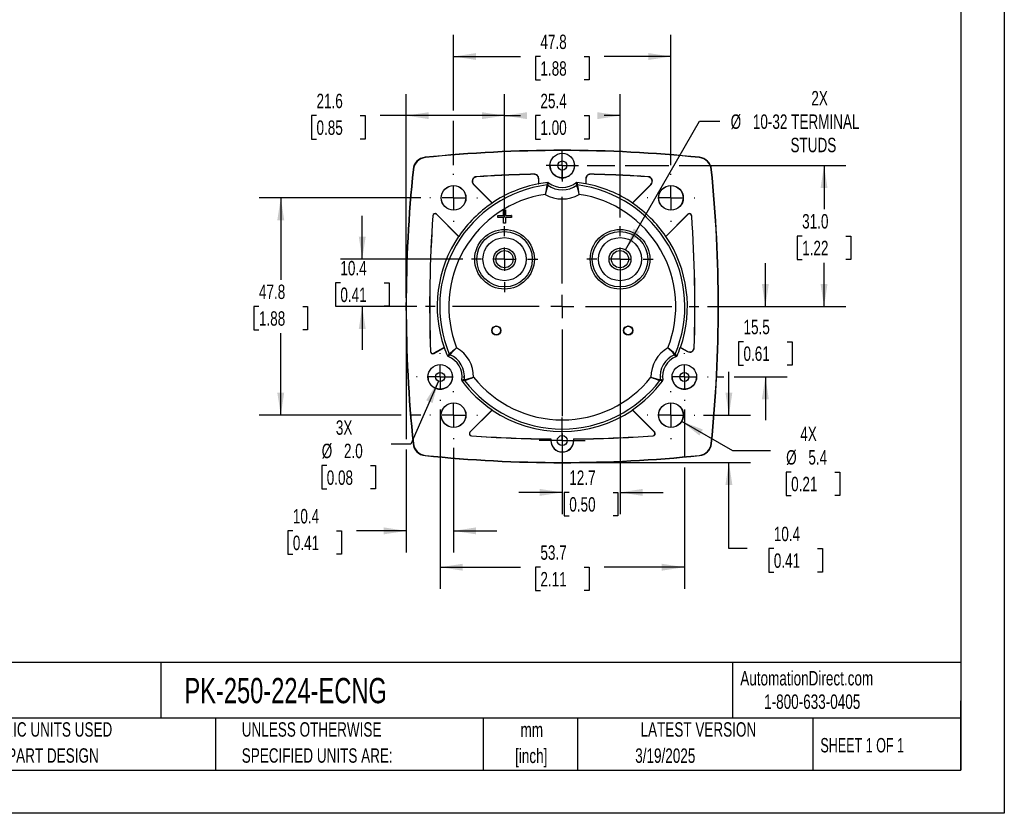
# Model space of a CAD drawing. Header units: millimetres. Extents: x 0 to 419, y 0 to 324.
# Tile 8 of 13: x 203 to 419, y 0 to 175. Entities that reach past the tile are written whole.
import ezdxf

# ---------------------------------------------------------------- set-up
doc = ezdxf.new("R2010")
doc.units = ezdxf.units.MM
doc.header["$LTSCALE"] = 1.5
doc.linetypes.add('CENTERX2', pattern=[20.32, 12.7, -2.54, 2.54, -2.54])
doc.layers.add('CENTER', color=40, linetype='CENTERX2')
doc.layers.add('DIMENSIONS', color=140, linetype='Continuous', lineweight=25)
doc.layers.add('TEXT', color=140, linetype='Continuous', lineweight=25)
doc.styles.add('SLDTEXTSTYLE0', font='TXT', dxfattribs={"width": 0.7})
doc.styles.add('SLDTEXTSTYLE1', font='TXT', dxfattribs={"width": 0.65})
doc.dimstyles.new('SLDDIMSTYLE0', dxfattribs={"dimtxt": 3.237012, "dimasz": 4.953, "dimexe": 0, "dimexo": 0.0625, "dimgap": 0.809253, "dimtad": 0, "dimtih": 1, "dimtoh": 1, "dimrnd": 1e-09, "dimzin": 12, "dimdsep": 46, "dimtxsty": 'SLDTEXTSTYLE0', "dimsah": 1, "dimcen": 0.09, "dimadec": 0, "dimazin": 3, "dimtfac": 1, "dimtofl": 0, "dimtmove": 0, "dimatfit": 3, "dimfxl": 0, "dimfrac": 2, "dimtolj": 1, "dimtzin": 12, "dimarcsym": 0})
doc.dimstyles.new('SLDDIMSTYLE2', dxfattribs={"dimtxt": 3.237012, "dimasz": 4.953, "dimexe": 0, "dimexo": 0.0625, "dimgap": 0.809253, "dimtad": 0, "dimtih": 1, "dimtoh": 1, "dimrnd": 1e-09, "dimzin": 12, "dimdsep": 46, "dimtxsty": 'SLDTEXTSTYLE0', "dimsah": 1, "dimcen": 0.09, "dimadec": 0, "dimazin": 3, "dimtfac": 1, "dimtmove": 0, "dimatfit": 0, "dimfxl": 0, "dimfrac": 2, "dimtolj": 1, "dimtzin": 12, "dimarcsym": 0})
doc.dimstyles.new('SLDDIMSTYLE4', dxfattribs={"dimtxt": 3.237012, "dimasz": 4.953, "dimexe": 0, "dimexo": 0.0625, "dimgap": 0.809253, "dimtad": 0, "dimtih": 1, "dimtoh": 1, "dimrnd": 1e-09, "dimzin": 4, "dimdsep": 46, "dimtxsty": 'SLDTEXTSTYLE0', "dimsah": 1, "dimcen": 0.09, "dimadec": 0, "dimazin": 1, "dimtfac": 1, "dimtofl": 0, "dimtmove": 0, "dimatfit": 3, "dimfxl": 0, "dimfrac": 2, "dimtolj": 1, "dimtzin": 12, "dimarcsym": 0})
doc.dimstyles.new('SLDDIMSTYLE5', dxfattribs={"dimtxt": 3.237012, "dimasz": 4.953, "dimexe": 0, "dimexo": 0.0625, "dimgap": 0.809253, "dimtad": 0, "dimtih": 1, "dimtoh": 1, "dimrnd": 1e-09, "dimzin": 12, "dimdsep": 46, "dimtxsty": 'SLDTEXTSTYLE0', "dimsah": 1, "dimcen": 0, "dimadec": 0, "dimazin": 3, "dimtfac": 1, "dimtofl": 0, "dimtmove": 0, "dimatfit": 3, "dimfxl": 0, "dimfrac": 2, "dimtolj": 1, "dimtzin": 12, "dimarcsym": 0})
doc.dimstyles.new('SLDDIMSTYLE6', dxfattribs={"dimtxt": 3.237012, "dimasz": 4.953, "dimexe": 0, "dimexo": 0.0625, "dimgap": 0.809253, "dimtad": 0, "dimtih": 1, "dimtoh": 1, "dimrnd": 1e-09, "dimzin": 12, "dimdsep": 46, "dimtxsty": 'SLDTEXTSTYLE0', "dimsah": 1, "dimcen": 0, "dimadec": 0, "dimazin": 3, "dimtfac": 1, "dimtofl": 0, "dimtmove": 0, "dimatfit": 3, "dimfxl": 0, "dimfrac": 2, "dimtolj": 1, "dimtzin": 12, "dimarcsym": 0})
doc.dimstyles.new('SLDDIMSTYLE7', dxfattribs={"dimtxt": 3.237012, "dimasz": 4.953, "dimexe": 0, "dimexo": 0.0625, "dimgap": 0.809253, "dimtad": 0, "dimtih": 1, "dimtoh": 1, "dimrnd": 1e-09, "dimzin": 4, "dimdsep": 46, "dimtxsty": 'SLDTEXTSTYLE0', "dimsah": 1, "dimcen": 0, "dimadec": 0, "dimazin": 1, "dimtfac": 1, "dimtofl": 0, "dimtmove": 0, "dimatfit": 3, "dimfxl": 0, "dimfrac": 2, "dimtolj": 1, "dimtzin": 12, "dimarcsym": 0})

# ---------------------------------------------------------------- blocks, each defined once
blk = doc.blocks.new('SW_NOTE_0_1')
at = {"layer": 'TEXT', "color": 0, "linetype": 'CENTERX2', "lineweight": 18, "char_height": 3.175, "attachment_point": 2, "style": 'SLDTEXTSTYLE0'}
for s, insert in [('mm', (4.27, 4.09)), ('[inch]', (4.14, -1.64))]:
    blk.add_mtext(s, dxfattribs=dict(at, insert=insert))
blk = doc.blocks.new('SW_NOTE_0_2')
at = {"layer": 'TEXT', "color": 0, "linetype": 'CENTERX2', "lineweight": 18, "char_height": 3.175, "attachment_point": 1, "style": 'SLDTEXTSTYLE0'}
for s, insert in [('UNLESS OTHERWISE', (0, 4.09)), ('SPECIFIED UNITS ARE:', (0, -1.64))]:
    blk.add_mtext(s, dxfattribs=dict(at, insert=insert))
blk = doc.blocks.new('SW_NOTE_0_6')
at = {"layer": 'TEXT', "color": 0, "linetype": 'CENTERX2', "lineweight": 18, "char_height": 3.175, "attachment_point": 1, "style": 'SLDTEXTSTYLE0'}
for s, insert in [('METRIC UNITS USED', (0, 4.09)), ('FOR PART DESIGN', (0, -1.64))]:
    blk.add_mtext(s, dxfattribs=dict(at, insert=insert))
blk = doc.blocks.new('_D_11')
at = {"layer": 'DIMENSIONS'}
for p, q in [((335.8, 124), (352.11, 152.25)), ((352.11, 152.25), (356.54, 152.25))]:
    blk.add_line(p, q, dxfattribs=at)
blk.add_solid([(335.8, 124), (338.93, 127.91), (337.61, 128.67)], dxfattribs=at)
at = {"layer": 'DIMENSIONS', "char_height": 3.175, "attachment_point": 1, "style": 'SLDTEXTSTYLE0'}
for s, insert in [('2X', (376.67, 158.92)), ('%%c', (358.92, 153.77)), ('10-32 TERMINAL', (363.81, 153.77)), ('STUDS', (372.08, 148.63))]:
    blk.add_mtext(s, dxfattribs=dict(at, insert=insert))
blk = doc.blocks.new('_D_12')
at = {"layer": 'DIMENSIONS'}
for p, q in [((298, 154.64), (298, 171.27)), ((345.8, 142.58), (345.8, 171.27)), ((298, 166.51), (312.7, 166.51)), ((317.09, 166.51), (316, 166.51)), ((316, 166.51), (316, 161.37)), ((326.71, 166.51), (327.79, 166.51)), ((327.79, 166.51), (327.79, 161.37)), ((345.8, 166.51), (331.09, 166.51)), ((316, 161.37), (317.09, 161.37)), ((327.79, 161.37), (326.71, 161.37)), ((298, 142.58), (298, 152.36))]:
    blk.add_line(p, q, dxfattribs=at)
for points in [[(298, 166.51), (302.95, 165.75), (302.95, 167.27)], [(345.8, 166.51), (340.84, 167.27), (340.84, 165.75)]]:
    blk.add_solid(points, dxfattribs=at)
at = {"layer": 'DIMENSIONS', "char_height": 3.175, "attachment_point": 1, "style": 'SLDTEXTSTYLE0'}
for s, insert in [('47.8', (317.09, 171.33)), ('1.88', (317.09, 165.46))]:
    blk.add_mtext(s, dxfattribs=dict(at, insert=insert))
blk = doc.blocks.new('_D_13')
at = {"layer": 'DIMENSIONS'}
for p, q in [((358.54, 87.61), (358.54, 97.14)), ((352.96, 87.61), (363.3, 87.61)), ((323.8, 77.21), (363.3, 77.21)), ((358.54, 58.24), (358.54, 77.21)), ((362.59, 58.24), (358.54, 58.24)), ((368.42, 58.24), (367.33, 58.24)), ((367.33, 58.24), (367.33, 53.09)), ((378.04, 58.24), (379.13, 58.24)), ((379.13, 58.24), (379.13, 53.09)), ((367.33, 53.09), (368.42, 53.09)), ((379.13, 53.09), (378.04, 53.09))]:
    blk.add_line(p, q, dxfattribs=at)
for points in [[(358.54, 87.61), (359.3, 92.57), (357.78, 92.57)], [(358.54, 77.21), (357.78, 72.26), (359.3, 72.26)]]:
    blk.add_solid(points, dxfattribs=at)
at = {"layer": 'DIMENSIONS', "char_height": 3.175, "attachment_point": 1, "style": 'SLDTEXTSTYLE0'}
for s, insert in [('10.4', (368.42, 63.06)), ('0.41', (368.42, 57.19))]:
    blk.add_mtext(s, dxfattribs=dict(at, insert=insert))
blk = doc.blocks.new('_D_14')
at = {"layer": 'DIMENSIONS'}
for p, q in [((287.6, 109.61), (287.6, 82.34)), ((298, 80.45), (298, 57.38)), ((287.6, 80.06), (287.6, 57.38)), ((262.65, 62.14), (261.57, 62.14)), ((261.57, 62.14), (261.57, 57)), ((272.27, 62.14), (273.36, 62.14)), ((273.36, 62.14), (273.36, 57)), ((287.6, 62.14), (276.66, 62.14)), ((298, 62.14), (307.52, 62.14)), ((261.57, 57), (262.65, 57)), ((273.36, 57), (272.27, 57))]:
    blk.add_line(p, q, dxfattribs=at)
for points in [[(287.6, 62.14), (282.64, 62.91), (282.64, 61.38)], [(298, 62.14), (302.95, 61.38), (302.95, 62.91)]]:
    blk.add_solid(points, dxfattribs=at)
at = {"layer": 'DIMENSIONS', "char_height": 3.175, "attachment_point": 1, "style": 'SLDTEXTSTYLE0'}
for s, insert in [('10.4', (262.65, 66.96)), ('0.41', (262.65, 61.09))]:
    blk.add_mtext(s, dxfattribs=dict(at, insert=insert))
blk = doc.blocks.new('_D_15')
at = {"layer": 'DIMENSIONS'}
for p, q in [((334.6, 120.02), (334.6, 65.85)), ((321.9, 79.55), (321.9, 65.85)), ((321.9, 70.61), (312.37, 70.61)), ((323.44, 70.61), (322.35, 70.61)), ((322.35, 70.61), (322.35, 65.47)), ((333.06, 70.61), (334.14, 70.61)), ((334.14, 70.61), (334.14, 65.47)), ((334.6, 70.61), (344.12, 70.61)), ((322.35, 65.47), (323.44, 65.47)), ((334.14, 65.47), (333.06, 65.47))]:
    blk.add_line(p, q, dxfattribs=at)
for points in [[(321.9, 70.61), (316.94, 71.37), (316.94, 69.85)], [(334.6, 70.61), (339.55, 69.85), (339.55, 71.37)]]:
    blk.add_solid(points, dxfattribs=at)
at = {"layer": 'DIMENSIONS', "char_height": 3.175, "attachment_point": 1, "style": 'SLDTEXTSTYLE0'}
for s, insert in [('12.7', (323.44, 75.43)), ('0.50', (323.44, 69.56))]:
    blk.add_mtext(s, dxfattribs=dict(at, insert=insert))
blk = doc.blocks.new('_D_16')
at = {"layer": 'DIMENSIONS'}
for p, q in [((290.83, 135.41), (255.23, 135.41)), ((260, 135.41), (260, 117.38)), ((255.19, 111.51), (254.1, 111.51)), ((254.1, 111.51), (254.1, 106.37)), ((264.81, 111.51), (265.89, 111.51)), ((265.89, 111.51), (265.89, 106.37)), ((254.1, 106.37), (255.19, 106.37)), ((265.89, 106.37), (264.81, 106.37)), ((260, 87.61), (260, 105.64)), ((286.45, 87.61), (255.23, 87.61)), ((290.83, 87.61), (288.74, 87.61))]:
    blk.add_line(p, q, dxfattribs=at)
for points in [[(260, 135.41), (259.23, 130.46), (260.76, 130.46)], [(260, 87.61), (260.76, 92.57), (259.23, 92.57)]]:
    blk.add_solid(points, dxfattribs=at)
at = {"layer": 'DIMENSIONS', "char_height": 3.175, "attachment_point": 1, "style": 'SLDTEXTSTYLE0'}
for s, insert in [('47.8', (255.19, 116.33)), ('1.88', (255.19, 110.46))]:
    blk.add_mtext(s, dxfattribs=dict(at, insert=insert))
blk = doc.blocks.new('_D_17')
at = {"layer": 'DIMENSIONS'}
for p, q in [((327.34, 142.52), (333.45, 142.52)), ((335.74, 142.52), (345.35, 142.52)), ((347.63, 142.52), (384.22, 142.52)), ((379.46, 142.52), (379.46, 132.89)), ((374.65, 127.02), (373.57, 127.02)), ((373.57, 127.02), (373.57, 121.87)), ((384.27, 127.02), (385.36, 127.02)), ((385.36, 127.02), (385.36, 121.87)), ((373.57, 121.87), (374.65, 121.87)), ((385.36, 121.87), (384.27, 121.87)), ((379.46, 111.51), (379.46, 121.15)), ((353.86, 111.51), (384.22, 111.51))]:
    blk.add_line(p, q, dxfattribs=at)
for points in [[(379.46, 142.52), (378.7, 137.57), (380.22, 137.57)], [(379.46, 111.51), (380.22, 116.47), (378.7, 116.47)]]:
    blk.add_solid(points, dxfattribs=at)
at = {"layer": 'DIMENSIONS', "char_height": 3.175, "attachment_point": 1, "style": 'SLDTEXTSTYLE0'}
for s, insert in [('31.0', (374.65, 131.84)), ('1.22', (374.65, 125.97))]:
    blk.add_mtext(s, dxfattribs=dict(at, insert=insert))
blk = doc.blocks.new('_D_18')
at = {"layer": 'DIMENSIONS'}
for p, q in [((366.56, 111.51), (366.56, 121.04)), ((353.86, 111.51), (371.32, 111.51)), ((361.75, 103.77), (360.66, 103.77)), ((360.66, 103.77), (360.66, 98.62)), ((371.37, 103.77), (372.45, 103.77)), ((372.45, 103.77), (372.45, 98.62)), ((360.66, 98.62), (361.75, 98.62)), ((372.45, 98.62), (371.37, 98.62)), ((355.89, 96.02), (357.4, 96.02)), ((359.68, 96.02), (371.32, 96.02)), ((366.56, 96.02), (366.56, 86.5))]:
    blk.add_line(p, q, dxfattribs=at)
for points in [[(366.56, 111.51), (367.32, 116.47), (365.79, 116.47)], [(366.56, 96.02), (365.79, 91.07), (367.32, 91.07)]]:
    blk.add_solid(points, dxfattribs=at)
at = {"layer": 'DIMENSIONS', "char_height": 3.175, "attachment_point": 1, "style": 'SLDTEXTSTYLE0'}
for s, insert in [('15.5', (361.75, 108.59)), ('0.61', (361.75, 102.72))]:
    blk.add_mtext(s, dxfattribs=dict(at, insert=insert))
blk = doc.blocks.new('_D_19')
at = {"layer": 'DIMENSIONS'}
for p, q in [((295.05, 88.88), (295.05, 49.39)), ((348.74, 88.88), (348.74, 78.36)), ((348.74, 76.07), (348.74, 49.39)), ((295.05, 54.15), (312.7, 54.15)), ((317.09, 54.15), (316, 54.15)), ((316, 54.15), (316, 49)), ((326.71, 54.15), (327.79, 54.15)), ((327.79, 54.15), (327.79, 49)), ((348.74, 54.15), (331.09, 54.15)), ((316, 49), (317.09, 49)), ((327.79, 49), (326.71, 49))]:
    blk.add_line(p, q, dxfattribs=at)
for points in [[(295.05, 54.15), (300, 53.39), (300, 54.91)], [(348.74, 54.15), (343.79, 54.91), (343.79, 53.39)]]:
    blk.add_solid(points, dxfattribs=at)
at = {"layer": 'DIMENSIONS', "char_height": 3.175, "attachment_point": 1, "style": 'SLDTEXTSTYLE0'}
for s, insert in [('53.7', (317.09, 58.97)), ('2.11', (317.09, 53.1))]:
    blk.add_mtext(s, dxfattribs=dict(at, insert=insert))
blk = doc.blocks.new('_D_20')
at = {"layer": 'DIMENSIONS'}
for p, q in [((277.91, 121.92), (277.91, 131.45)), ((300, 121.92), (273.15, 121.92)), ((273.1, 116.72), (272.02, 116.72)), ((272.02, 116.72), (272.02, 111.57)), ((282.72, 116.72), (283.81, 116.72)), ((283.81, 116.72), (283.81, 111.57)), ((272.02, 111.57), (273.1, 111.57)), ((289.93, 111.51), (273.15, 111.51)), ((277.91, 111.51), (277.91, 101.99)), ((283.81, 111.57), (282.72, 111.57))]:
    blk.add_line(p, q, dxfattribs=at)
for points in [[(277.91, 121.92), (278.67, 126.88), (277.15, 126.88)], [(277.91, 111.51), (277.15, 106.56), (278.67, 106.56)]]:
    blk.add_solid(points, dxfattribs=at)
at = {"layer": 'DIMENSIONS', "char_height": 3.175, "attachment_point": 1, "style": 'SLDTEXTSTYLE0'}
for s, insert in [('10.4', (273.1, 121.54)), ('0.41', (273.1, 115.67))]:
    blk.add_mtext(s, dxfattribs=dict(at, insert=insert))
blk = doc.blocks.new('_D_21')
at = {"layer": 'DIMENSIONS'}
for p, q in [((309.2, 131.12), (309.2, 158.26)), ((334.6, 131.12), (334.6, 158.26)), ((309.2, 153.5), (312.7, 153.5)), ((317.09, 153.5), (316, 153.5)), ((316, 153.5), (316, 148.35)), ((326.71, 153.5), (327.79, 153.5)), ((327.79, 153.5), (327.79, 148.35)), ((334.6, 153.5), (331.09, 153.5)), ((316, 148.35), (317.09, 148.35)), ((327.79, 148.35), (326.71, 148.35))]:
    blk.add_line(p, q, dxfattribs=at)
for points in [[(309.2, 153.5), (314.15, 152.74), (314.15, 154.26)], [(334.6, 153.5), (329.64, 154.26), (329.64, 152.74)]]:
    blk.add_solid(points, dxfattribs=at)
at = {"layer": 'DIMENSIONS', "char_height": 3.175, "attachment_point": 1, "style": 'SLDTEXTSTYLE0'}
for s, insert in [('25.4', (317.09, 158.32)), ('1.00', (317.09, 152.45))]:
    blk.add_mtext(s, dxfattribs=dict(at, insert=insert))
blk = doc.blocks.new('_D_22')
at = {"layer": 'DIMENSIONS'}
for p, q in [((348.15, 86.25), (359.34, 79.8)), ((359.34, 79.8), (367.67, 79.8)), ((372.23, 75.09), (371.14, 75.09)), ((371.14, 75.09), (371.14, 69.95)), ((381.84, 75.09), (382.93, 75.09)), ((382.93, 75.09), (382.93, 69.95)), ((371.14, 69.95), (372.23, 69.95)), ((382.93, 69.95), (381.84, 69.95))]:
    blk.add_line(p, q, dxfattribs=at)
blk.add_solid([(348.15, 86.25), (352.06, 83.12), (352.82, 84.44)], dxfattribs=at)
at = {"layer": 'DIMENSIONS', "char_height": 3.175, "attachment_point": 1, "style": 'SLDTEXTSTYLE0'}
for s, insert in [('4X', (374.24, 85.06)), ('%%c', (371.13, 79.91)), ('5.4', (376.02, 79.91)), ('0.21', (372.23, 74.04))]:
    blk.add_mtext(s, dxfattribs=dict(at, insert=insert))
blk = doc.blocks.new('_D_23')
at = {"layer": 'DIMENSIONS'}
for p, q in [((287.6, 113.42), (287.6, 158.26)), ((309.2, 131.12), (309.2, 158.26)), ((267.85, 153.5), (266.76, 153.5)), ((266.76, 153.5), (266.76, 148.35)), ((277.47, 153.5), (278.56, 153.5)), ((278.56, 153.5), (278.56, 148.35)), ((287.6, 153.5), (281.85, 153.5)), ((309.2, 153.5), (287.6, 153.5)), ((266.76, 148.35), (267.85, 148.35)), ((278.56, 148.35), (277.47, 148.35))]:
    blk.add_line(p, q, dxfattribs=at)
for points in [[(287.6, 153.5), (292.55, 152.74), (292.55, 154.26)], [(309.2, 153.5), (304.24, 154.26), (304.24, 152.74)]]:
    blk.add_solid(points, dxfattribs=at)
at = {"layer": 'DIMENSIONS', "char_height": 3.175, "attachment_point": 1, "style": 'SLDTEXTSTYLE0'}
for s, insert in [('21.6', (267.85, 158.32)), ('0.85', (267.85, 152.45))]:
    blk.add_mtext(s, dxfattribs=dict(at, insert=insert))
blk = doc.blocks.new('_D_24')
at = {"layer": 'DIMENSIONS'}
for p, q in [((294.65, 95.11), (288.6, 81.2)), ((288.6, 81.2), (284.27, 81.2)), ((270.1, 76.5), (269.01, 76.5)), ((269.01, 76.5), (269.01, 71.36)), ((279.72, 76.5), (280.81, 76.5)), ((280.81, 76.5), (280.81, 71.36)), ((269.01, 71.36), (270.1, 71.36)), ((280.81, 71.36), (279.72, 71.36))]:
    blk.add_line(p, q, dxfattribs=at)
blk.add_solid([(294.65, 95.11), (291.97, 90.87), (293.37, 90.26)], dxfattribs=at)
at = {"layer": 'DIMENSIONS', "char_height": 3.175, "attachment_point": 1, "style": 'SLDTEXTSTYLE0'}
for s, insert in [('3X', (272.11, 86.46)), ('%%c', (269, 81.32)), ('2.0', (273.89, 81.32)), ('0.08', (270.1, 75.45))]:
    blk.add_mtext(s, dxfattribs=dict(at, insert=insert))
blk = doc.blocks.new('SW_CENTERMARKSYMBOL_0')
at = {"layer": 'CENTER', "color": 0}
for p, q in [((0, 5.08), (0, 7.29)), ((0, 0), (0, 2.54)), ((-5.08, 0), (-7.29, 0)), ((0, 0), (-2.54, 0)), ((0, 0), (0, -2.54)), ((0, 0), (2.54, 0)), ((5.08, 0), (7.29, 0)), ((0, -5.08), (0, -7.29))]:
    blk.add_line(p, q, dxfattribs=at)
blk = doc.blocks.new('SW_CENTERMARKSYMBOL_1')
at = {"layer": 'CENTER', "color": 0}
for p, q in [((0, 5.08), (0, 7.29)), ((0, 0), (0, 2.54)), ((-5.08, 0), (-7.29, 0)), ((0, 0), (-2.54, 0)), ((0, 0), (0, -2.54)), ((0, 0), (2.54, 0)), ((5.08, 0), (7.29, 0)), ((0, -5.08), (0, -7.29))]:
    blk.add_line(p, q, dxfattribs=at)
blk = doc.blocks.new('SW_CENTERMARKSYMBOL_2')
at = {"layer": 'CENTER', "color": 0}
for p, q in [((0, 5.08), (0, 5.26)), ((0, 0), (0, 2.54)), ((-5.08, 0), (-5.26, 0)), ((0, 0), (-2.54, 0)), ((0, 0), (0, -2.54)), ((0, 0), (2.54, 0)), ((5.08, 0), (5.26, 0)), ((0, -5.08), (0, -5.26))]:
    blk.add_line(p, q, dxfattribs=at)
blk = doc.blocks.new('SW_CENTERMARKSYMBOL_3')
at = {"layer": 'CENTER', "color": 0}
for p, q in [((0, 5.08), (0, 5.26)), ((0, 0), (0, 2.54)), ((-5.08, 0), (-5.26, 0)), ((0, 0), (-2.54, 0)), ((0, 0), (0, -2.54)), ((0, 0), (2.54, 0)), ((5.08, 0), (5.26, 0)), ((0, -5.08), (0, -5.26))]:
    blk.add_line(p, q, dxfattribs=at)
blk = doc.blocks.new('SW_CENTERMARKSYMBOL_4')
at = {"layer": 'CENTER', "color": 0}
for p, q in [((0, 5.08), (0, 5.26)), ((0, 0), (0, 2.54)), ((-5.08, 0), (-5.26, 0)), ((0, 0), (-2.54, 0)), ((0, 0), (0, -2.54)), ((0, 0), (2.54, 0)), ((5.08, 0), (5.26, 0)), ((0, -5.08), (0, -5.26))]:
    blk.add_line(p, q, dxfattribs=at)
blk = doc.blocks.new('SW_CENTERMARKSYMBOL_5')
at = {"layer": 'CENTER', "color": 0}
for p, q in [((0, 5.08), (0, 5.26)), ((0, 0), (0, 2.54)), ((-5.08, 0), (-5.26, 0)), ((0, 0), (-2.54, 0)), ((0, 0), (0, -2.54)), ((0, 0), (2.54, 0)), ((5.08, 0), (5.26, 0)), ((0, -5.08), (0, -5.26))]:
    blk.add_line(p, q, dxfattribs=at)
blk = doc.blocks.new('SW_CENTERMARKSYMBOL_6')
at = {"layer": 'CENTER', "color": 0}
for p, q in [((0, 5.08), (0, 30.06)), ((0, 0), (0, 2.54)), ((-5.08, 0), (-30.06, 0)), ((0, 0), (-2.54, 0)), ((0, 0), (0, -2.54)), ((0, 0), (2.54, 0)), ((5.08, 0), (30.06, 0)), ((0, -5.08), (0, -30.06))]:
    blk.add_line(p, q, dxfattribs=at)
blk = doc.blocks.new('SW_CENTERMARKSYMBOL_7')
at = {"layer": 'CENTER', "color": 0}
for p, q in [((0, 2.54), (0, 3.54)), ((0, 0), (0, 2.54)), ((-2.54, 0), (-3.54, 0)), ((0, 0), (-2.54, 0)), ((0, 0), (0, -2.54)), ((0, 0), (2.54, 0)), ((2.54, 0), (3.54, 0)), ((0, -2.54), (0, -3.54))]:
    blk.add_line(p, q, dxfattribs=at)
blk = doc.blocks.new('SW_CENTERMARKSYMBOL_8')
at = {"layer": 'CENTER', "color": 0}
for p, q in [((0, 5.08), (0, 5.24)), ((0, 0), (0, 2.54)), ((-5.08, 0), (-5.24, 0)), ((0, 0), (-2.54, 0)), ((0, 0), (0, -2.54)), ((0, 0), (2.54, 0)), ((5.08, 0), (5.24, 0)), ((0, -5.08), (0, -5.24))]:
    blk.add_line(p, q, dxfattribs=at)
blk = doc.blocks.new('SW_CENTERMARKSYMBOL_9')
at = {"layer": 'CENTER', "color": 0}
for p, q in [((0, 2.54), (0, 5.06)), ((0, 0), (0, 2.54)), ((-2.54, 0), (-5.06, 0)), ((0, 0), (-2.54, 0)), ((0, 0), (0, -2.54)), ((0, 0), (2.54, 0)), ((2.54, 0), (5.06, 0)), ((0, -2.54), (0, -5.06))]:
    blk.add_line(p, q, dxfattribs=at)
blk = doc.blocks.new('SW_CENTERMARKSYMBOL_10')
at = {"layer": 'CENTER', "color": 0}
for p, q in [((0, 5.08), (0, 5.24)), ((0, 0), (0, 2.54)), ((-5.08, 0), (-5.24, 0)), ((0, 0), (-2.54, 0)), ((0, 0), (0, -2.54)), ((0, 0), (2.54, 0)), ((5.08, 0), (5.24, 0)), ((0, -5.08), (0, -5.24))]:
    blk.add_line(p, q, dxfattribs=at)

msp = doc.modelspace()

# ---------------------------------------------------------------- linework, layer by layer
at = {"color": 7, "linetype": 'Continuous'}
for p, q in [((419.104, 323.854), (419.104, 0.004)), ((419.104, 0.004), (0.004, 0.004))]:
    msp.add_line(p, q, dxfattribs=at)
for p, q in [((291.728, 144.33), (291.735, 144.262)), ((352.065, 144.33), (352.058, 144.262)), ((289.079, 141.681), (289.148, 141.674)), ((324.616, 142.513), (324.606, 142.746)), ((354.714, 141.681), (354.645, 141.674)), ((303.062, 140.048), (303.018, 140.065)), ((315.694, 140.615), (315.675, 140.596)), ((316.697, 139.596), (316.716, 139.616)), ((316.697, 139.596), (316.697, 138.517)), ((316.716, 138.499), (316.716, 139.616)), ((318.544, 138.258), (318.695, 138.805)), ((318.723, 138.211), (318.881, 138.751)), ((324.912, 138.751), (325.07, 138.211)), ((325.098, 138.805), (325.249, 138.258)), ((327.077, 139.616), (327.097, 139.596)), ((327.077, 139.616), (327.077, 138.499)), ((327.097, 139.596), (327.097, 138.517)), ((328.118, 140.596), (328.099, 140.615)), ((340.775, 140.065), (340.731, 140.048)), ((302.42, 138.343), (302.376, 138.36)), ((302.376, 138.36), (306.478, 134.258)), ((306.479, 134.284), (302.42, 138.343)), ((316.705, 138.518), (316.716, 138.499)), ((327.077, 138.499), (327.088, 138.518)), ((341.373, 138.343), (337.314, 134.284)), ((337.315, 134.258), (341.417, 138.36)), ((341.373, 138.343), (341.417, 138.36)), ((306.472, 134.279), (306.478, 134.258)), ((337.315, 134.258), (337.322, 134.279)), ((308.949, 132.81), (308.947, 132.813)), ((308.947, 132.813), (309.447, 132.813)), ((308.947, 131.563), (308.947, 132.813)), ((308.949, 132.81), (309.444, 132.81)), ((308.949, 131.56), (308.949, 132.81)), ((309.447, 132.813), (309.444, 132.81)), ((309.444, 132.81), (309.444, 131.56)), ((309.447, 132.813), (309.447, 131.563)), ((293.419, 131.492), (293.435, 131.449)), ((294.271, 131.811), (294.288, 131.768)), ((299.151, 126.932), (294.271, 131.811)), ((294.288, 131.768), (299.112, 126.943)), ((307.697, 131.063), (307.697, 131.563)), ((307.697, 131.563), (307.699, 131.56)), ((307.697, 131.563), (308.947, 131.563)), ((307.697, 131.063), (307.699, 131.065)), ((308.947, 131.063), (307.697, 131.063)), ((307.699, 131.065), (307.699, 131.56)), ((307.699, 131.56), (308.949, 131.56)), ((308.949, 131.065), (307.699, 131.065)), ((308.947, 131.563), (308.949, 131.56)), ((308.947, 131.063), (308.949, 131.065)), ((308.947, 129.813), (308.947, 131.063)), ((308.949, 129.815), (308.949, 131.065)), ((309.447, 131.563), (309.444, 131.56)), ((309.444, 131.56), (310.694, 131.56)), ((310.694, 131.065), (309.444, 131.065)), ((309.444, 131.065), (309.444, 129.815)), ((309.447, 131.063), (309.444, 131.065)), ((309.447, 131.563), (310.697, 131.563)), ((310.697, 131.063), (309.447, 131.063)), ((309.447, 131.063), (309.447, 129.813)), ((310.697, 131.563), (310.694, 131.56)), ((310.694, 131.56), (310.694, 131.065)), ((310.697, 131.063), (310.694, 131.065)), ((310.697, 131.563), (310.697, 131.063)), ((349.522, 131.811), (344.642, 126.932)), ((344.681, 126.943), (349.506, 131.768)), ((349.506, 131.768), (349.522, 131.811)), ((350.358, 131.449), (350.374, 131.492)), ((308.947, 129.813), (308.949, 129.815)), ((309.447, 129.813), (308.947, 129.813)), ((309.444, 129.815), (308.949, 129.815)), ((309.447, 129.813), (309.444, 129.815)), ((299.151, 126.932), (299.112, 126.943)), ((344.681, 126.943), (344.642, 126.932)), ((293.647, 101.185), (295.935, 102.506)), ((295.895, 102.505), (293.665, 101.218)), ((295.895, 102.505), (295.935, 102.506)), ((347.858, 102.506), (347.898, 102.505)), ((347.858, 102.506), (349.424, 101.602)), ((349.406, 101.635), (347.898, 102.505)), ((350.923, 102.437), (350.905, 102.47)), ((292.916, 101.634), (292.897, 101.601)), ((293.665, 101.218), (293.647, 101.185)), ((296.66, 100.639), (297.058, 101.044)), ((296.799, 100.505), (297.188, 100.912)), ((346.605, 100.912), (346.994, 100.505)), ((346.735, 101.044), (347.133, 100.639)), ((349.406, 101.635), (349.424, 101.602)), ((297.769, 96.013), (297.759, 96.246)), ((300.361, 95.415), (299.815, 95.282)), ((343.978, 95.282), (343.432, 95.415)), ((351.463, 96.013), (351.453, 96.246)), ((300.411, 95.237), (299.862, 95.095)), ((343.932, 95.095), (343.382, 95.237)), ((306.478, 88.767), (301.598, 83.888)), ((301.641, 83.904), (306.466, 88.729)), ((306.466, 88.729), (306.478, 88.767)), ((337.327, 88.729), (337.315, 88.767)), ((342.195, 83.888), (337.315, 88.767)), ((337.327, 88.729), (342.152, 83.904)), ((301.598, 83.888), (301.641, 83.904)), ((301.917, 83.035), (301.961, 83.051)), ((319.397, 82.374), (319.377, 82.355)), ((319.377, 82.355), (319.377, 82.013)), ((319.397, 82.013), (319.397, 82.374)), ((324.416, 82.355), (324.397, 82.374)), ((324.397, 82.374), (324.397, 82.013)), ((324.416, 82.013), (324.416, 82.355)), ((341.833, 83.051), (341.876, 83.035)), ((342.152, 83.904), (342.195, 83.888)), ((289.148, 81.351), (289.079, 81.344)), ((319.377, 82.013), (319.397, 82.013)), ((324.397, 82.013), (324.416, 82.013)), ((354.714, 81.344), (354.645, 81.351)), ((291.728, 78.695), (291.735, 78.764)), ((352.065, 78.695), (352.058, 78.764))]:
    msp.add_line(p, q)
at = {"flags": 128}
for points in [[(324.486, 141.683), (324.577, 142.053), (324.616, 142.513)], [(297.639, 95.183), (297.73, 95.553), (297.769, 96.013)], [(351.333, 95.183), (351.423, 95.553), (351.463, 96.013)]]:
    msp.add_lwpolyline(points, dxfattribs=at)
for centre, radius in [((321.897, 142.524), 2.7), ((321.897, 142.524), 1), ((297.997, 135.413), 2.719), ((297.997, 135.413), 2.7), ((345.797, 135.413), 2.719), ((345.797, 135.413), 2.7), ((309.197, 121.913), 6.558), ((309.197, 121.913), 6.1), ((334.597, 121.913), 6.558), ((334.597, 121.913), 6.1), ((309.197, 121.924), 4.75), ((334.597, 121.924), 4.75), ((309.197, 121.924), 2.4), ((309.197, 121.924), 1.9), ((334.597, 121.924), 2.4), ((334.597, 121.924), 1.9), ((307.397, 106.211), 1.015), ((307.397, 106.211), 0.95), ((336.397, 106.211), 1.015), ((336.397, 106.211), 0.95), ((295.05, 96.024), 2.7), ((348.743, 96.024), 2.7), ((295.05, 96.024), 1), ((348.743, 96.024), 1), ((297.997, 87.613), 2.719), ((297.997, 87.613), 2.7), ((345.797, 87.613), 2.719), ((345.797, 87.613), 2.7), ((321.897, 82.013), 1.111), ((321.897, 82.013), 1.1)]:
    msp.add_circle(centre, radius)
for centre, radius, start, end in [((321.897, -148.187), 294.069, 84.11164, 95.88836), ((321.897, -148.187), 294, 84.11164, 95.88836), ((292.032, 141.377), 2.969, 95.88836, 174.11164), ((292.032, 141.377), 2.9, 95.88836, 174.11164), ((351.761, 141.377), 2.9, 5.88836, 84.11164), ((351.761, 141.377), 2.969, 5.88836, 84.11164), ((581.597, 111.513), 294.069, 174.11164, 185.88836), ((581.597, 111.513), 294, 174.11164, 185.88836), ((321.897, 142.513), 2.7, 179.88574, 0), ((62.197, 111.513), 294, 354.11164, 5.88836), ((62.197, 111.513), 294.069, 354.11164, 5.88836), ((303.083, 139.067), 1, 93.74164, 225.0049), ((303.127, 139.05), 1, 93.73301, 225.00498), ((321.897, -148.237), 288.919, 91.23006, 93.74645), ((321.897, -148.237), 288.9, 91.23397, 93.73802), ((315.697, 139.596), 1, 359.99935, 91.23463), ((315.716, 139.616), 1, 359.99933, 91.23073), ((321.897, 111.513), 27.479, 96.68982, 100.86738), ((318.725, 138.556), 0.25, 51.27825, 96.69007), ((321.897, 142.513), 4.821, 231.2785, 308.7215), ((325.069, 138.556), 0.25, 83.30993, 128.72175), ((321.897, 111.513), 27.479, 79.13262, 83.31018), ((328.077, 139.616), 1, 88.76927, 180.00067), ((328.097, 139.596), 1, 88.76537, 180.00065), ((321.897, -148.237), 288.919, 86.25355, 88.76994), ((321.897, -148.237), 288.9, 86.26198, 88.76603), ((340.666, 139.05), 1, 314.99503, 86.26693), ((340.71, 139.067), 1, 314.99515, 86.25849), ((321.897, 111.513), 26.955, 97.14505, 202.85495), ((321.897, 111.513), 27.5, 100.88122, 124.11878), ((350.684, 131.289), 32.887, 167.7661, 171.43529), ((342.884, 130.443), 25.379, 162.17591, 166.91861), ((318.575, 138.01), 0.25, 53.59047, 97.13786), ((321.897, 142.513), 5.345, 233.58327, 306.41673), ((325.218, 138.01), 0.25, 82.86261, 126.40953), ((300.79, 130.41), 25.503, 13.09287, 17.81261), ((321.897, 111.513), 26.955, 337.14505, 82.85495), ((293.04, 131.277), 32.957, 8.56858, 12.23003), ((321.897, 111.513), 27.5, 55.88122, 79.11878), ((321.896, 111.513), 24.955, 98.60159, 201.39841), ((321.897, 111.513), 27.479, 124.13262, 145.86738), ((321.897, 142.513), 7.345, 239.45506, 300.54494), ((321.897, 111.513), 24.955, 338.60159, 81.39841), ((321.897, 111.513), 27.479, 34.13262, 55.86738), ((581.647, 111.513), 288.919, 176.03468, 181.96598), ((581.647, 111.513), 288.9, 176.04306, 181.95963), ((293.918, 131.458), 0.5, 44.99513, 176.03956), ((293.934, 131.414), 0.5, 44.99513, 176.04794), ((349.859, 131.414), 0.5, 3.95206, 135.00487), ((349.875, 131.458), 0.5, 3.96044, 135.00487), ((62.147, 111.513), 288.9, 358.20623, 3.95694), ((62.147, 111.513), 288.919, 358.19984, 3.96532), ((321.897, 111.513), 27.517, 145.89274, 199.10726), ((321.897, 111.513), 27.517, 340.89274, 34.10726), ((321.897, 111.513), 27.479, 199.13262, 203.31018), ((319.208, 76.641), 32.957, 128.56858, 132.23003), ((316.084, 83.785), 25.503, 133.09287, 137.81261), ((295.05, 96.013), 7.345, 359.45506, 60.54494), ((348.743, 96.013), 7.345, 119.45506, 180.54494), ((327.797, 83.872), 25.379, 42.17591, 46.91861), ((324.63, 76.694), 32.887, 47.7661, 51.43529), ((321.897, 111.513), 27.479, 336.68982, 340.86738), ((349.906, 102.501), 1, 239.99757, 358.20864), ((349.924, 102.468), 1, 239.99763, 358.20226), ((293.397, 101.618), 0.5, 181.96359, 300.00239), ((293.415, 101.651), 0.5, 181.95724, 300.00239), ((296.89, 100.738), 0.25, 203.30993, 248.72175), ((295.05, 96.013), 4.821, 351.2785, 68.7215), ((297.288, 101.141), 0.25, 202.86261, 246.40953), ((295.05, 96.013), 5.345, 353.58327, 66.41673), ((348.743, 96.013), 5.345, 113.58327, 186.41673), ((348.743, 96.013), 4.821, 111.2785, 188.7215), ((346.505, 101.141), 0.25, 293.59047, 337.13786), ((346.903, 100.738), 0.25, 291.27825, 336.69007), ((295.05, 96.013), 2.7, 179.88584, 0), ((300.062, 95.244), 0.25, 171.27825, 216.69007), ((300.61, 95.387), 0.25, 173.59047, 217.13786), ((295.009, 120.224), 25.379, 282.17591, 286.91861), ((290.376, 126.555), 32.887, 287.7661, 291.43529), ((321.897, 111.512), 24.955, 218.60159, 321.39841), ((353.441, 126.621), 32.957, 248.56858, 252.23003), ((348.815, 120.343), 25.503, 253.09287, 257.81261), ((343.183, 95.387), 0.25, 322.86261, 6.40953), ((343.731, 95.244), 0.25, 323.30993, 8.72175), ((348.743, 96.013), 2.7, 179.88582, 0), ((321.897, 111.513), 27.479, 216.68982, 235.86738), ((321.897, 111.513), 26.955, 217.14505, 322.85495), ((321.897, 111.513), 27.479, 304.13262, 323.31018), ((321.897, 111.513), 27.517, 235.89274, 304.10726), ((301.952, 83.534), 0.5, 134.99513, 266.03956), ((301.995, 83.55), 0.5, 134.99513, 266.04794), ((321.897, 371.263), 288.919, 266.03468, 269.50041), ((321.897, 371.263), 288.9, 266.04306, 269.50418), ((321.897, 371.263), 288.9, 270.49582, 273.95694), ((321.897, 371.263), 288.919, 270.49959, 273.96532), ((341.798, 83.55), 0.5, 273.95206, 45.00487), ((341.842, 83.534), 0.5, 273.96044, 45.00487), ((292.032, 81.649), 2.969, 185.88836, 264.11164), ((292.032, 81.649), 2.9, 185.88836, 264.11164), ((321.897, 82.013), 2.519, 180, 0), ((321.897, 82.013), 2.5, 180, 0), ((351.761, 81.649), 2.9, 275.88836, 354.11164), ((351.761, 81.649), 2.969, 275.88836, 354.11164), ((321.897, 371.213), 294.069, 264.11164, 275.88836), ((321.897, 371.213), 294, 264.11164, 275.88836)]:
    msp.add_arc(centre, radius, start, end)
at = {"layer": 'TEXT'}
for p, q in [((409.575, 314.325), (409.575, 9.525)), ((409.575, 33.189), (9.525, 33.189)), ((233.638, 33.189), (233.638, 20.955)), ((359.363, 33.189), (359.363, 20.955)), ((409.575, 9.525), (409.575, 24.765)), ((409.575, 20.955), (9.525, 20.955)), ((245.67, 20.955), (245.67, 9.525)), ((304.536, 20.955), (304.536, 9.525)), ((325.218, 20.955), (325.218, 9.525)), ((377.023, 20.955), (377.023, 9.525)), ((9.525, 9.525), (409.575, 9.525))]:
    msp.add_line(p, q, dxfattribs=at)

# ---------------------------------------------------------------- block references
at = {"layer": 'CENTER'}
for name, p in [('SW_CENTERMARKSYMBOL_7', (321.897, 142.524)), ('SW_CENTERMARKSYMBOL_6', (321.897, 111.513)), ('SW_CENTERMARKSYMBOL_3', (297.997, 135.413)), ('SW_CENTERMARKSYMBOL_2', (345.797, 135.413)), ('SW_CENTERMARKSYMBOL_0', (309.197, 121.924)), ('SW_CENTERMARKSYMBOL_1', (334.597, 121.924)), ('SW_CENTERMARKSYMBOL_10', (295.05, 96.024)), ('SW_CENTERMARKSYMBOL_8', (348.743, 96.024)), ('SW_CENTERMARKSYMBOL_4', (297.997, 87.613)), ('SW_CENTERMARKSYMBOL_5', (345.797, 87.613)), ('SW_CENTERMARKSYMBOL_9', (321.897, 82.013))]:
    msp.add_blockref(name, p, dxfattribs=at)
at = {"layer": 'TEXT', "linetype": 'CENTERX2', "lineweight": 18}
for name, p in [('SW_NOTE_0_6', (192.718, 15.953)), ('SW_NOTE_0_2', (251.412, 15.953)), ('SW_NOTE_0_1', (310.929, 15.875))]:
    msp.add_blockref(name, p, dxfattribs=at)

# ---------------------------------------------------------------- texts
for s, insert, char_height, attachment_point, style in [('AutomationDirect.com', (361.042, 31.315), 3.175, 1, 'SLDTEXTSTYLE0'), ('PK-250-224-ECNG', (238.812, 29.783), 5.55625, 1, 'SLDTEXTSTYLE0'), ('1-800-633-0405', (366.287, 26.156), 3.175, 1, 'SLDTEXTSTYLE0'), ('LATEST VERSION', (351.828, 20.046), 3.175, 2, 'SLDTEXTSTYLE0'), ('SHEET 1 OF 1', (378.662, 16.577), 3.175, 1, 'SLDTEXTSTYLE1'), ('3/19/2025', (344.552, 14.279), 3.175, 2, 'SLDTEXTSTYLE0')]:
    msp.add_mtext(s, dxfattribs=dict(at, insert=insert, char_height=char_height, attachment_point=attachment_point, style=style))

# ---------------------------------------------------------------- dimensions: what is measured, and where the dimension line sits
at = {"layer": 'DIMENSIONS'}
for base, p1, p2, dimstyle, picture, middle in [((297.997, 166.51), (345.797, 140.672), (297.997, 140.672), 'SLDDIMSTYLE0', '_D_12', (321.897, 166.51)), ((287.597, 153.499), (309.197, 129.214), (287.597, 111.513), 'SLDDIMSTYLE0', '_D_23', (272.66, 153.499)), ((334.597, 153.499), (309.197, 129.214), (334.597, 129.214), 'SLDDIMSTYLE0', '_D_21', (321.897, 153.499)), ((334.597, 70.611), (321.897, 81.455), (334.597, 121.924), 'SLDDIMSTYLE2', '_D_15', (328.247, 70.611)), ((287.597, 62.144), (297.997, 82.354), (287.597, 111.513), 'SLDDIMSTYLE2', '_D_14', (267.463, 62.144)), ((295.05, 54.148), (348.743, 90.784), (295.05, 90.784), 'SLDDIMSTYLE0', '_D_19', (321.897, 54.148))]:
    dim = msp.add_linear_dim(base=base, p1=p1, p2=p2, dimstyle=dimstyle, dxfattribs=at)
    dim.commit()
    dim.dimension.update_dxf_attribs({"geometry": picture, "text_midpoint": middle, "dimtype": 160})
dim = msp.add_diameter_dim_2p(p1=(333.397, 119.845), p2=(335.797, 124.002), text='2X\\P%%c10-32 TERMINAL\\PSTUDS', dimstyle='SLDDIMSTYLE5', override={"dimpost": '<>'}, dxfattribs=at)
dim.commit()
dim.dimension.update_dxf_attribs({"geometry": '_D_11', "text_midpoint": (379.462, 152.253), "dimtype": 163})
for base, p1, p2, dimstyle, picture, middle in [((379.462, 111.513), (325.437, 142.524), (351.954, 111.513), 'SLDDIMSTYLE4', '_D_17', (379.462, 127.018)), ((259.997, 87.613), (292.737, 135.413), (292.737, 87.613), 'SLDDIMSTYLE0', '_D_16', (259.997, 111.513)), ((277.912, 121.924), (291.839, 111.513), (301.907, 121.924), 'SLDDIMSTYLE2', '_D_20', (277.912, 116.718)), ((366.556, 96.024), (351.954, 111.513), (353.983, 96.024), 'SLDDIMSTYLE2', '_D_18', (366.556, 103.768)), ((358.539, 77.213), (351.056, 87.613), (321.897, 77.213), 'SLDDIMSTYLE2', '_D_13', (358.539, 58.238))]:
    dim = msp.add_linear_dim(base=base, p1=p1, p2=p2, angle=90, dimstyle=dimstyle, dxfattribs=at)
    dim.commit()
    dim.dimension.update_dxf_attribs({"geometry": picture, "text_midpoint": middle, "dimtype": 160})
for p1, p2, text, dimstyle, picture, middle in [((295.449, 96.94), (294.651, 95.107), '3X\\P<>', 'SLDDIMSTYLE7', '_D_24', (274.91, 79.073)), ((343.442, 88.972), (348.151, 86.253), '4X\\P<>', 'SLDDIMSTYLE6', '_D_22', (377.035, 77.667))]:
    dim = msp.add_diameter_dim_2p(p1=p1, p2=p2, text=text, dimstyle=dimstyle, dxfattribs=at)
    dim.commit()
    dim.dimension.update_dxf_attribs({"geometry": picture, "text_midpoint": middle, "dimtype": 163})

doc.saveas('drawing.dxf')
